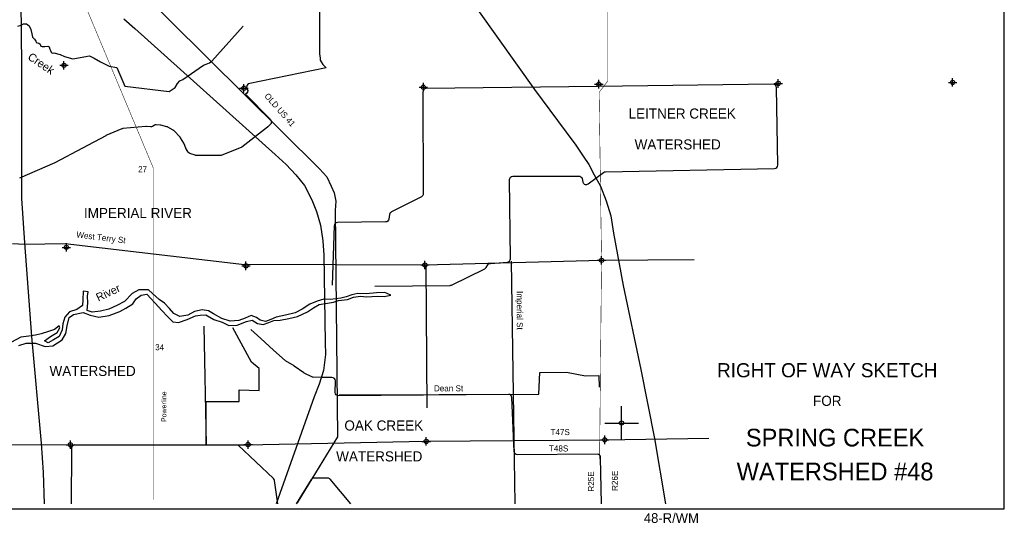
# Model space of a CAD drawing. Extents: x 216737 to 264737, y 724111 to 758382.
# Tile 2 of 3: x 235458 to 264737, y 724111 to 739139. Entities that reach past the tile are written whole.
import ezdxf
from ezdxf.enums import TextEntityAlignment as Align

# ---------------------------------------------------------------- set-up
doc = ezdxf.new("R2010")
doc.units = 0
doc.header["$LTSCALE"] = 800
doc.header["$PDMODE"] = 34
doc.header["$PDSIZE"] = 125
doc.linetypes.add('DIVIDE', pattern=[0])
doc.linetypes.add('STREAM', pattern=[0])
doc.layers.get('0').update_dxf_attribs({"linetype": 'CONTINUOUS'})
for name, color, linetype in [('BORDER', 1, 'CONTINUOUS'), ('MAJROADS', 9, 'CONTINUOUS'), ('MINROADS', 7, 'CONTINUOUS'), ('POWERLINES', 11, 'DIVIDE'), ('RR', 13, 'CONTINUOUS'), ('SEC', 2, 'CONTINUOUS'), ('TEXT', 7, 'CONTINUOUS'), ('TRUNKS', 5, 'STREAM'), ('WATER', 4, 'CONTINUOUS'), ('WSHEDS', 3, 'CONTINUOUS')]:
    doc.layers.add(name, color=color, linetype=linetype)

# ---------------------------------------------------------------- blocks, each defined once
blk = doc.blocks.new('TICK')
at = {"color": 0}
for points in [[(500, 0), (500, 1000)], [(0, 500), (1000, 500)]]:
    blk.add_lwpolyline(points, dxfattribs=at)
blk.add_point((500, 500), dxfattribs=at)
blk = doc.blocks.new('TEMPRW')
at = {"layer": 'TEXT', "color": 0}
for s, height, p in [('RIGHT OF WAY SKETCH', 840, (0, 1700)), ('FOR', 600, (0, 0))]:
    blk.add_text(s, height=height, dxfattribs=at).set_placement(p, align=Align.CENTER)

msp = doc.modelspace()

# ---------------------------------------------------------------- linework, layer by layer
at = {"layer": 'BORDER', "color": 0}
msp.add_lwpolyline([(216737, 724595), (264737, 724595), (264737, 756095), (216737, 756095)], close=True, dxfattribs=at)
at = {"layer": 'MAJROADS', "color": 0}
for points in [[(234237, 755945), (234601, 752689), (234627, 752398), (234624, 752054), (234572, 750097), (235289, 746093), (235435, 745394), (235513, 737786), (235510, 735415), (235508, 733826), (235597, 732502), (235806, 729727), (236093, 726551), (236155, 725675), (236184, 724745)], [(235464, 745455), (238107, 740988), (238401, 740616), (238798, 740234), (244369, 734710), (244591, 734468), (244723, 734189), (244807, 733991), (244859, 733743), (244840, 733464), (244912, 726736), (243709, 724778)], [(247987, 740972), (250771, 737064), (251450, 736143), (251997, 735409), (252211, 735082), (252379, 734838), (252545, 734532), (252731, 734190), (252895, 733755), (253033, 733307), (253115, 732789), (253404, 731236), (253926, 728739), (254335, 726687), (254665, 724745)], [(244852, 731867), (242144, 731850), (236810, 732479), (235602, 732454)], [(244852, 731867), (247507, 731848), (252760, 731987)], [(252760, 731987), (255513, 732007)], [(222804, 727875), (222868, 727685), (223057, 727155), (223239, 726452), (231722, 726527), (236943, 726505), (242206, 726499), (247521, 726608), (252824, 726652), (255950, 726699)]]:
    msp.add_lwpolyline(points, dxfattribs=at)
at = {"layer": 'MINROADS', "color": 0}
for points in [[(235602, 732454), (235243, 732479)], [(247579, 727599), (247545, 731849)], [(250191, 724745), (250158, 726706), (250080, 731962)], [(241014, 726500), (240940, 730028)], [(244956, 727986), (250894, 728008), (250921, 728652), (251718, 728659), (252282, 728555), (252675, 728565), (252692, 728217)]]:
    msp.add_lwpolyline(points, dxfattribs=at)
at = {"layer": 'POWERLINES', "color": 0, "const_width": 15}
for points in [[(236121, 742633), (239426, 734743), (239426, 724874)], [(252949, 742616), (252949, 737322), (252689, 736977), (252760, 731987), (252702, 726078)]]:
    msp.add_lwpolyline(points, dxfattribs=at)
at = {"layer": 'RR', "color": 0}
msp.add_lwpolyline([(238553, 739165), (238881, 738873), (243052, 735132), (243386, 734839), (243668, 734523), (243926, 734211), (244145, 733783), (244286, 733433), (244403, 733035), (244477, 732566), (244502, 732136), (244545, 729541), (244553, 729183), (244490, 728713), (244364, 728302), (244215, 727926), (243085, 724745)], dxfattribs=at)
at = {"layer": 'SEC', "color": 0}
for p in [(236774, 737783), (247461, 737133), (252680, 737222), (258015, 737243), (263200, 737274), (242124, 737101), (236845, 732371), (252760, 731987), (242187, 731822), (247507, 731848), (247546, 726604), (252856, 726651), (236964, 726505), (242251, 726510)]:
    msp.add_point(p, dxfattribs=at)
at = {"layer": 'TRUNKS', "color": 0}
msp.add_lwpolyline([(235407, 738943), (235468, 738965), (235574, 739014), (235663, 739019), (235741, 738956), (235789, 738848), (235815, 738723), (235843, 738616), (235903, 738558), (235941, 738496), (235952, 738463), (236028, 738442), (236066, 738411), (236087, 738356), (236130, 738338), (236203, 738347), (236297, 738356), (236335, 738336), (236358, 738264), (236375, 738222), (236389, 738169), (236419, 738140), (236470, 738154), (236659, 738109), (236788, 738048), (237038, 737978), (237530, 738060), (237669, 737999), (237861, 737884), (238118, 737759), (238346, 737718), (238585, 737163), (239904, 737009), (240079, 737122), (240146, 737243), (240218, 737318), (240308, 737364), (240927, 737789), (241006, 737818), (241098, 737853), (241174, 737911), (242103, 738949)], dxfattribs=at)
at = {"layer": 'WATER', "color": 0}
msp.add_lwpolyline([(235429, 729456), (235655, 729522), (235932, 729520), (236216, 729426), (236442, 729449), (236720, 729623), (236830, 729807), (236865, 730041), (236925, 730284), (237060, 730375), (237345, 730432), (237554, 730355), (237813, 730295), (238115, 730351), (238434, 730466), (238619, 730566), (238821, 730698), (238922, 730840), (239066, 730948), (239242, 730980), (239483, 730710), (239682, 730500), (239849, 730314), (240007, 730162), (240182, 730136), (240434, 730227), (240686, 730334), (240829, 730358), (240996, 730365), (241230, 730230), (241481, 730144), (241673, 730051), (241924, 730057), (242201, 730173), (242369, 730205), (242528, 730104), (242695, 730077), (242863, 730135), (243014, 730201), (243207, 730208), (243458, 730256), (243718, 730313), (244012, 730454), (244198, 730578), (244366, 730677), (244609, 730718), (244793, 730742), (244936, 730791), (245204, 730822), (245389, 730888), (245590, 730920), (245775, 730902), (246085, 730917), (246294, 730916), (246495, 730948), (246320, 731033), (246068, 731018), (245758, 730995), (245515, 730996), (245331, 730964), (245171, 730906), (245004, 730866), (244861, 730842), (244693, 730818), (244501, 730836), (244299, 730770), (244089, 730679), (243862, 730530), (243652, 730423), (243358, 730358), (243082, 730301), (242922, 730226), (242771, 730169), (242612, 730212), (242495, 730288), (242345, 730348), (242160, 730265), (241975, 730199), (241716, 730176), (241473, 730261), (241223, 730397), (241073, 730482), (240880, 730517), (240654, 730468), (240460, 730352), (240217, 730312), (240042, 730405), (239909, 730557), (239767, 730709), (239609, 730818), (239409, 730996), (239284, 731105), (239000, 731107), (238806, 731000), (238578, 730758), (238343, 730643), (238108, 730535), (237865, 730478), (237613, 730447), (237463, 730498), (237489, 730724), (237474, 730925), (237491, 731051), (237341, 731068), (237339, 730817), (237330, 730641), (237161, 730525), (236935, 730451), (236800, 730293), (236740, 730101), (236722, 729925), (236628, 729725), (236468, 729625), (236300, 729534), (236200, 729593), (236377, 729726), (236570, 729842), (236647, 729976), (236630, 730035), (236496, 729935), (236311, 729869), (236101, 729804), (235925, 729763), (235732, 729731), (235489, 729707), (235211, 729550)], dxfattribs=at)
at = {"layer": 'WSHEDS', "color": 0}
for points in [[(244373, 741510), (244373, 738110), (244394, 738006), (244394, 737936), (244420, 737884), (244472, 737805), (244573, 737710), (242252, 737228), (242208, 737185), (242200, 737115), (242217, 737080), (242243, 737036), (242235, 736984), (242217, 736957), (242170, 736928), (242912, 736169, -0.41842), (242910, 736026), (242833, 735954, -0.023761), (242826, 735948), (242068, 735354, -0.071744), (242043, 735340), (241466, 735111, -0.094382), (241429, 735104), (240708, 735103, -0.086483), (240674, 735109), (240518, 735165, -0.16896), (240466, 735206), (240407, 735301, -0.044655), (240399, 735317), (240345, 735453, 0.039653), (240338, 735468), (240240, 735631, 0.059952), (240226, 735650), (240038, 735841, 0.068348), (240017, 735858), (239864, 735945, 0.070645), (239838, 735956), (239654, 736000, 0.034737), (239640, 736003), (239521, 736015, 0.171313), (239457, 735999), (239412, 735969, -0.170767), (239347, 735954), (239226, 735965, 0.048159), (239207, 735965), (238524, 735901, 0.077536), (238494, 735893), (238024, 735692, 0.0203), (238017, 735688), (237322, 735321, 0.000328), (237321, 735321), (236501, 734887), (235454, 734429)], [(246018, 731216), (248260, 731241, 0.112533), (248303, 731251), (249287, 731738, 0.132254), (249326, 731772), (249379, 731851, -0.231443), (249455, 731896), (249959, 731934, 0.395502), (250052, 732035), (250026, 734385, -0.416424), (250125, 734486), (252083, 734493, -0.343367), (252180, 734418), (252207, 734314, 0.534063), (252364, 734258), (252818, 734599, -0.157146), (252876, 734619), (257902, 734715, 0.413256), (258000, 734816), (257963, 737125, 0.413621), (257862, 737223), (252637, 737151, -0.000834), (252636, 737151), (247548, 737097, 0.412198), (247449, 736997), (247460, 733965, -0.28378), (247405, 733876), (246512, 733424, 0.239845), (246459, 733351), (246436, 733210, -0.364389), (246338, 733126), (244907, 733108, 0.400355), (244808, 733012), (244746, 731245)], [(243137, 724745), (243040, 725438, 0.171252), (243010, 725497), (241952, 726490), (241002, 726490), (241002, 727790), (241982, 727790), (241982, 728140), (242582, 728119), (242582, 728769), (242352, 728962), (241795, 729978)], [(252756, 724745), (252733, 726125, 0.411172), (252632, 726223), (250261, 726207, -0.404301), (250161, 726303), (250096, 727907, 0.404862), (249995, 728003), (244944, 727960, -0.417549), (244844, 728060), (244845, 728402, 0.415486), (244744, 728502), (244419, 728502, -0.011622), (244415, 728502), (244188, 728512, -0.106318), (244147, 728523), (243922, 728637, -0.033315), (243910, 728644), (243621, 728843, 0.013725), (243616, 728846), (243367, 728997, -0.044665), (243353, 729008), (243008, 729313, -0.004744), (243007, 729315), (242629, 729663, 0.005431), (242627, 729664), (242330, 729927)], [(241002, 726490), (237096, 726505, 0.409819), (236994, 726359), (236990, 724745, -0.413356)], [(245304, 724745), (244694, 725478, 0.222416), (244617, 725514), (244212, 725515, 0.260576), (244126, 725468), (243680, 724745, -0.702668)]]:
    msp.add_lwpolyline(points, format="xyb", dxfattribs=at)

# ---------------------------------------------------------------- block references
at = {"color": 0}
msp.add_blockref('TICK', (252856, 726651), dxfattribs=at)
at = {"layer": 'TEXT', "color": 0, "xscale": 0.5, "yscale": 0.5, "zscale": 0.5}
msp.add_blockref('TEMPRW', (259473, 727660), dxfattribs=at)

# ---------------------------------------------------------------- texts
at = {"layer": 'MAJROADS', "color": 0}
for s, rotation, p in [('OLD US 41', 311.4639, (242722, 736859)), ('West Terry St', 353, (237135, 732668)), ('Imperial St', 270, (250241, 731073))]:
    msp.add_text(s, height=180, rotation=rotation, dxfattribs=at).set_placement(p)
msp.add_text('Dean St', height=180, dxfattribs=at).set_placement((247776, 728092))
at = {"layer": 'POWERLINES', "color": 0}
msp.add_text('Powerline', height=150, rotation=90, dxfattribs=at).set_placement((239820, 727180))
at = {"layer": 'TEXT', "color": 0}
for s, height, p in [('LEITNER CREEK', 300, (255158, 736200)), ('WATERSHED', 300, (255025, 735281)), ('27', 180, (239113, 734605)), ('IMPERIAL RIVER', 300, (238974, 733242)), ('34', 180, (239620, 729314)), ('WATERSHED', 300, (237626, 728549)), ('OAK CREEK', 300, (246284, 726928)), ('SPRING CREEK', 525, (259705, 726454)), ('WATERSHED', 300, (246151, 726009)), ('WATERSHED #48', 525, (259705, 725446)), ('48-R/WM', 290, (254837, 724181))]:
    msp.add_text(s, height=height, dxfattribs=at).set_placement(p, align=Align.CENTER)
for s, p in [('T47S', (251243, 726792)), ('T48S', (251196, 726305))]:
    msp.add_text(s, height=180, dxfattribs=at).set_placement(p)
for s, p in [('R25E', (252539, 725112)), ('R26E', (253247, 725132))]:
    msp.add_text(s, height=180, rotation=90, dxfattribs=at).set_placement(p)
at = {"layer": 'WATER', "color": 0}
for s, rotation, p in [('Creek', 326, (235675, 737978)), ('River', 24.9553, (237797, 730758))]:
    msp.add_text(s, height=240, rotation=rotation, dxfattribs=at).set_placement(p)

doc.saveas('drawing.dxf')
